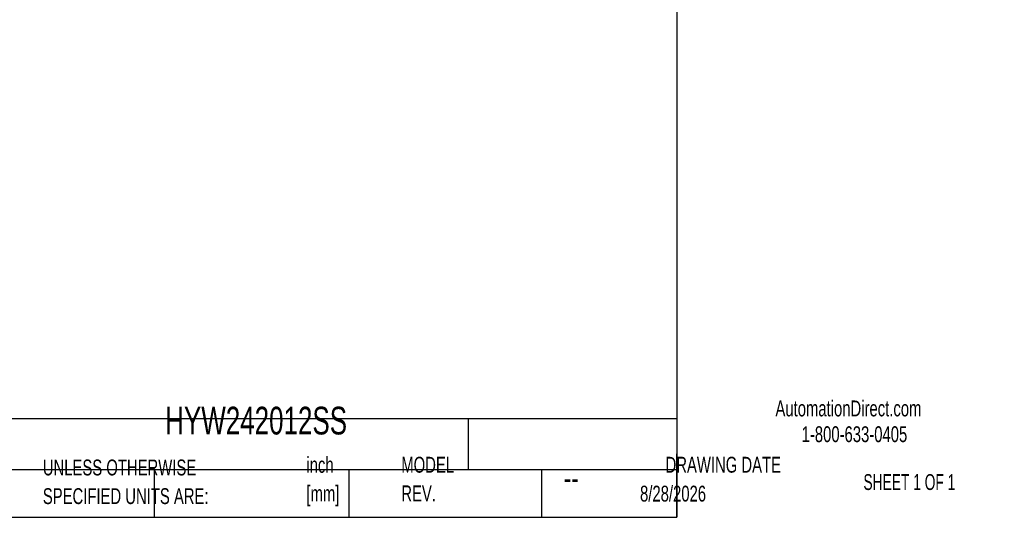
# Model space of a CAD drawing. Header units: inches. Extents: x 0.2 to 10.7, y 0.2 to 7.9.
# Tile 76 of 104: x 5.5 to 10.7, y 0.2 to 2.8. Entities that reach past the tile are written whole.
import ezdxf

# ---------------------------------------------------------------- set-up
doc = ezdxf.new("R2010")
doc.units = ezdxf.units.IN
doc.header["$MEASUREMENT"] = 0
doc.layers.add('SLD-0', color=179, linetype='Continuous')
doc.layers.add('TEXT', color=140, linetype='Continuous')
doc.styles.add('SLDTEXTSTYLE0', font='TXT', dxfattribs={"width": 0.7})
doc.styles.add('SLDTEXTSTYLE1', font='TXT', dxfattribs={"width": 0.65})

# ---------------------------------------------------------------- blocks, each defined once
blk = doc.blocks.new('SW_NOTE_0_1')
at = {"layer": 'TEXT', "color": 0, "char_height": 0.08333, "attachment_point": 1, "style": 'SLDTEXTSTYLE0'}
for s, insert in [('inch', (0, 0.1074)), ('[mm]', (0, -0.0431))]:
    blk.add_mtext(s, dxfattribs=dict(at, insert=insert))
blk = doc.blocks.new('SW_NOTE_0_2')
at = {"layer": 'TEXT', "color": 0, "char_height": 0.083333, "attachment_point": 1, "style": 'SLDTEXTSTYLE0'}
for s, insert in [('UNLESS OTHERWISE', (0, 0.1074)), ('SPECIFIED UNITS ARE:', (0, -0.0431))]:
    blk.add_mtext(s, dxfattribs=dict(at, insert=insert))
blk = doc.blocks.new('SW_NOTE_0_7')
at = {"layer": 'TEXT', "color": 0, "char_height": 0.08333, "attachment_point": 1, "style": 'SLDTEXTSTYLE0'}
for s, insert in [('MODEL', (0, 0.1074)), ('REV.', (0, -0.0431))]:
    blk.add_mtext(s, dxfattribs=dict(at, insert=insert))

msp = doc.modelspace()

# ---------------------------------------------------------------- linework, layer by layer
at = {"layer": 'TEXT'}
for p, q in [((8.9583333, 6.875), (8.9583333, 0.2083333)), ((8.9583333, 0.7259222), (0.2083333, 0.7259222)), ((7.8600846, 0.7259222), (7.8600846, 0.4583333)), ((8.9583333, 0.2083333), (8.9583333, 0.5416667)), ((8.9583333, 0.4583333), (0.2083333, 0.4583333)), ((6.2106518, 0.4583333), (6.2106518, 0.2083333)), ((7.2331205, 0.4583333), (7.2331205, 0.2083333)), ((8.24635, 0.4583333), (8.24635, 0.2083333)), ((0.2083333, 0.2083333), (8.9583333, 0.2083333))]:
    msp.add_line(p, q, dxfattribs=at)

# ---------------------------------------------------------------- block references
for name, p in [('SW_NOTE_0_1', (7.0103863, 0.4179018)), ('SW_NOTE_0_7', (7.5091998, 0.4187192)), ('SW_NOTE_0_2', (5.6247688, 0.4042538))]:
    msp.add_blockref(name, p, dxfattribs=at)

# ---------------------------------------------------------------- texts
at = {"layer": 'SLD-0', "char_height": 0.083333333, "attachment_point": 1, "style": 'SLDTEXTSTYLE0'}
for s, insert in [('AutomationDirect.com', (9.4761795, 0.8219107)), ('1-800-633-0405', (9.6138417, 0.686497))]:
    msp.add_mtext(s, dxfattribs=dict(at, insert=insert))
at = {"layer": 'TEXT'}
for s, insert, char_height, attachment_point, style in [('HYW242012SS', (6.2680206, 0.7892674), 0.145833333, 1, 'SLDTEXTSTYLE0'), ('DRAWING DATE', (9.2017838, 0.5261415), 0.083333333, 2, 'SLDTEXTSTYLE0'), ('SHEET 1 OF 1', (9.9386333, 0.435098), 0.083333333, 1, 'SLDTEXTSTYLE1'), ('--', (8.3633068, 0.4768435), 0.125, 1, 'SLDTEXTSTYLE0'), ('8/28/2026', (8.7642838, 0.3743863), 0.08333333, 1, 'SLDTEXTSTYLE0')]:
    msp.add_mtext(s, dxfattribs=dict(at, insert=insert, char_height=char_height, attachment_point=attachment_point, style=style))

doc.saveas('drawing.dxf')
